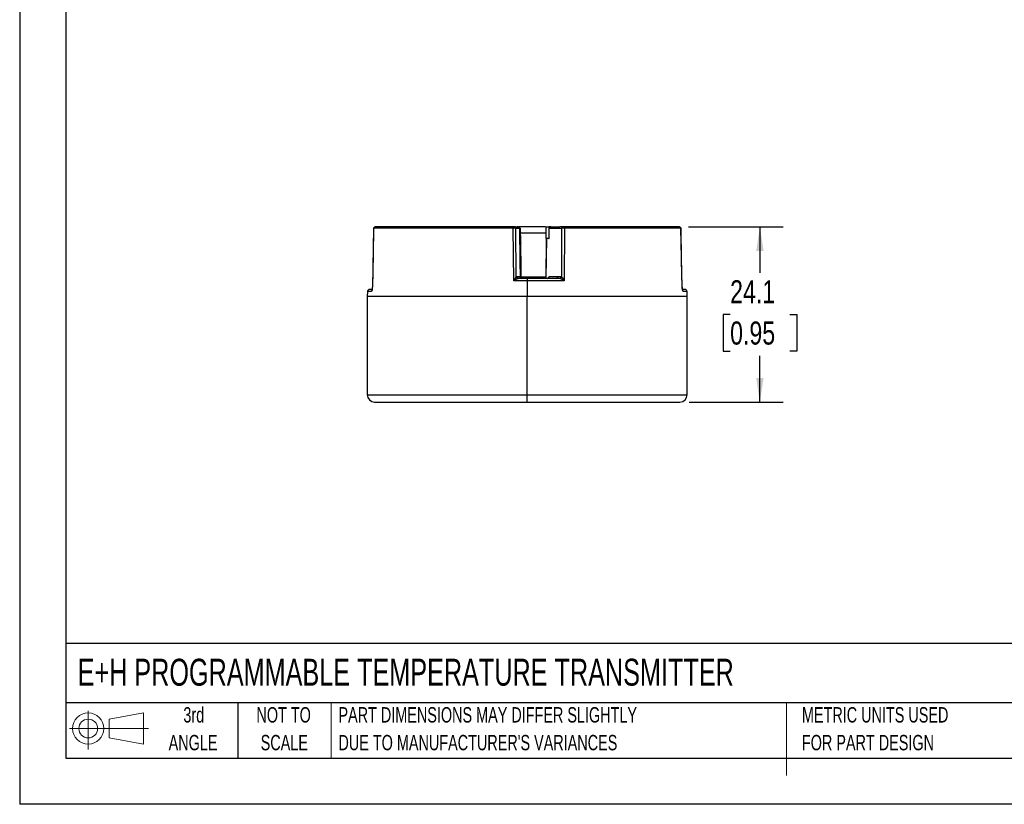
# Model space of a CAD drawing. Header units: millimetres. Extents: x 0 to 279, y 0 to 216.
# Tile 1 of 12: x 0 to 135, y 0 to 108. Entities that reach past the tile are written whole.
import ezdxf

# ---------------------------------------------------------------- set-up
doc = ezdxf.new("R2010")
doc.units = ezdxf.units.MM
doc.linetypes.add('CENTERX2', pattern=[20.32, 12.7, -2.54, 2.54, -2.54])
doc.layers.add('DIMENSIONS', color=140, linetype='Continuous', lineweight=25)
doc.layers.add('TEXT', color=140, linetype='Continuous', lineweight=25)
doc.layers.add('SLD-DEFPOINTS', color=7, linetype='Continuous')
doc.styles.add('SLDTEXTSTYLE0', font='TXT', dxfattribs={"width": 0.7})
doc.styles.add('SLDTEXTSTYLE2', font='TXT', dxfattribs={"width": 0.75})
doc.dimstyles.new('SLDDIMSTYLE0', dxfattribs={"dimtxt": 3.175, "dimasz": 3.302, "dimexe": 0, "dimexo": 0.0625, "dimgap": 0.79375, "dimtad": 0, "dimtih": 1, "dimtoh": 1, "dimdec": 1, "dimrnd": 1e-09, "dimzin": 12, "dimdsep": 46, "dimtxsty": 'SLDTEXTSTYLE2', "dimsah": 1, "dimcen": 0.09, "dimadec": 0, "dimazin": 3, "dimtfac": 1, "dimtdec": 1, "dimtofl": 0, "dimtmove": 0, "dimatfit": 3, "dimfxl": 0, "dimfrac": 2, "dimtolj": 1, "dimtzin": 12, "dimarcsym": 0})

# ---------------------------------------------------------------- blocks, each defined once
blk = doc.blocks.new('Block11')
at = {"color": 7, "linetype": 'Continuous', "lineweight": 18}
for p, q in [((2.59, 5.31), (2.59, 0)), ((5.48, 4.17), (10.18, 5.03)), ((5.48, 1.6), (5.48, 4.17)), ((10.18, 5.03), (10.18, 0.73)), ((0, 2.88), (10.87, 2.88)), ((5.48, 1.6), (10.18, 0.73))]:
    blk.add_line(p, q, dxfattribs=at)
for radius in [2.15, 1.29]:
    blk.add_circle((2.59, 2.88), radius, dxfattribs=at)
blk = doc.blocks.new('Block12')
at = {"layer": 'SLD-DEFPOINTS'}
blk.add_blockref('Block11', (0, 0), dxfattribs=at)
blk = doc.blocks.new('SW_NOTE_0_2')
at = {"layer": 'TEXT', "color": 0, "linetype": 'CENTERX2', "lineweight": 18, "char_height": 2.1167, "attachment_point": 1, "style": 'SLDTEXTSTYLE0'}
for s, insert in [('PART DIMENSIONS MAY DIFFER SLIGHTLY', (0, 2.73)), ("DUE TO MANUFACTURER'S VARIANCES", (0, -1.09))]:
    blk.add_mtext(s, dxfattribs=dict(at, insert=insert))
blk = doc.blocks.new('SW_NOTE_0_3')
at = {"layer": 'TEXT', "color": 0, "linetype": 'CENTERX2', "lineweight": 18, "char_height": 2.117, "attachment_point": 2, "style": 'SLDTEXTSTYLE0'}
for s, insert in [('NOT TO', (5.26, 2.73)), ('SCALE', (5.35, -1.09))]:
    blk.add_mtext(s, dxfattribs=dict(at, insert=insert))
blk = doc.blocks.new('SW_NOTE_0_4')
at = {"layer": 'TEXT', "color": 0, "linetype": 'CENTERX2', "lineweight": 18, "char_height": 2.117, "attachment_point": 2, "style": 'SLDTEXTSTYLE0'}
for s, insert in [('3rd', (2.32, 2.73)), ('ANGLE', (2.22, -1.09))]:
    blk.add_mtext(s, dxfattribs=dict(at, insert=insert))
blk = doc.blocks.new('SW_NOTE_0_5')
at = {"layer": 'TEXT', "color": 0, "linetype": 'CENTERX2', "lineweight": 18, "char_height": 2.1167, "attachment_point": 1, "style": 'SLDTEXTSTYLE0'}
for s, insert in [('METRIC UNITS USED', (0, 2.73)), ('FOR PART DESIGN', (0, -1.09))]:
    blk.add_mtext(s, dxfattribs=dict(at, insert=insert))
blk = doc.blocks.new('_D')
at = {"layer": 'DIMENSIONS'}
for p, q in [((91.98, 79.45), (105, 79.45)), ((101.82, 79.45), (101.82, 73.11)), ((97.72, 67.37), (96.75, 67.37)), ((96.75, 67.37), (96.75, 62.33)), ((105.93, 67.37), (106.89, 67.37)), ((106.89, 67.37), (106.89, 62.33)), ((96.75, 62.33), (97.72, 62.33)), ((106.89, 62.33), (105.93, 62.33)), ((101.82, 55.35), (101.82, 61.69)), ((92.09, 55.35), (105, 55.35))]:
    blk.add_line(p, q, dxfattribs=at)
for points in [[(101.82, 79.45), (101.31, 76.15), (102.33, 76.15)], [(101.82, 55.35), (102.33, 58.65), (101.31, 58.65)]]:
    blk.add_solid(points, dxfattribs=at)
at = {"layer": 'DIMENSIONS', "char_height": 3.175, "attachment_point": 1, "style": 'SLDTEXTSTYLE2'}
for s, insert in [('24.1', (97.72, 72.11)), ('0.95', (97.72, 66.43))]:
    blk.add_mtext(s, dxfattribs=dict(at, insert=insert))

msp = doc.modelspace()

# ---------------------------------------------------------------- linework, layer by layer
at = {"color": 7, "linetype": 'Continuous'}
for p in [(0, 215.9), (279.4, 0)]:
    msp.add_line(p, (0, 0), dxfattribs=at)
for p, q in [((48.68, 79.25), (48.53, 71.17)), ((48.91, 79.45), (48.67, 79.26)), ((48.67, 79.26), (48.69, 79.27)), ((48.68, 79.25), (48.67, 79.26)), ((48.73, 79.25), (48.68, 79.25)), ((48.93, 79.45), (48.73, 79.25)), ((48.73, 79.25), (48.93, 79.45)), ((48.73, 79.25), (48.73, 79.25)), ((67.71, 79.25), (48.73, 79.25)), ((48.93, 79.45), (48.91, 79.45)), ((48.93, 79.45), (48.93, 79.45)), ((67.71, 79.25), (67.74, 79.45)), ((67.9, 79.25), (67.71, 79.25)), ((67.99, 79.26), (67.81, 79.45)), ((68.05, 79.45), (67.81, 79.45)), ((67.9, 79.25), (67.99, 79.26)), ((67.96, 72.04), (67.9, 79.25)), ((68.23, 79.26), (68.05, 79.45)), ((68.19, 79.45), (68.05, 79.45)), ((68.19, 79.45), (68.43, 79.45)), ((68.25, 79.25), (68.23, 79.26)), ((68.3, 72.57), (68.25, 79.25)), ((68.25, 79.25), (68.63, 79.25)), ((68.43, 79.45), (68.63, 79.25)), ((68.61, 79.45), (68.43, 79.45)), ((68.81, 79.25), (68.61, 79.45)), ((68.61, 79.45), (68.61, 79.44)), ((68.61, 79.45), (68.8, 79.45)), ((68.63, 79.25), (68.63, 79.25)), ((68.63, 79.25), (68.82, 79.25)), ((72.34, 79.45), (68.71, 79.45)), ((68.81, 79.24), (68.82, 79.25)), ((68.82, 79.25), (68.88, 72.46)), ((68.87, 77.29), (68.83, 79.25)), ((68.83, 79.25), (68.87, 77.31)), ((72.38, 78.6), (68.84, 78.6)), ((72.38, 79.45), (72.38, 77.85)), ((72.4, 77.85), (72.4, 79.45)), ((72.4, 79.45), (72.78, 79.45)), ((72.78, 79.45), (72.78, 77.85)), ((72.85, 79.45), (72.78, 79.45)), ((72.84, 77.85), (72.85, 79.45)), ((72.85, 79.45), (72.87, 79.45)), ((72.87, 79.45), (72.86, 79.25)), ((72.86, 79.25), (73.06, 79.45)), ((72.86, 79.25), (73.36, 79.25)), ((73.06, 79.45), (72.87, 79.45)), ((73.06, 79.45), (73.56, 79.45)), ((73.36, 79.25), (74.1, 79.25)), ((73.56, 79.45), (74.3, 79.45)), ((74.1, 79.25), (74.55, 79.25)), ((74.72, 79.45), (74.3, 79.45)), ((74.55, 79.25), (74.52, 72.57)), ((74.58, 79.26), (74.55, 79.25)), ((74.72, 79.45), (74.58, 79.26)), ((74.99, 79.45), (74.72, 79.45)), ((74.99, 79.45), (74.85, 79.26)), ((74.93, 79.25), (74.85, 79.26)), ((74.93, 79.25), (74.9, 72.04)), ((75.11, 79.25), (74.93, 79.25)), ((75.06, 79.45), (74.99, 79.45)), ((75.11, 79.25), (75.06, 79.45)), ((75.07, 79.45), (75.06, 79.45)), ((75.07, 79.45), (75.12, 79.25)), ((90.71, 79.45), (75.07, 79.45)), ((75.12, 79.25), (75.11, 79.25)), ((90.91, 79.25), (75.12, 79.25)), ((78.63, 79.45), (78.63, 79.45)), ((90.91, 79.25), (90.71, 79.45)), ((90.71, 79.45), (90.91, 79.25)), ((90.71, 79.45), (90.71, 79.45)), ((90.73, 79.45), (90.71, 79.45)), ((90.97, 79.26), (90.73, 79.45)), ((90.91, 79.25), (90.91, 79.25)), ((90.96, 79.25), (90.91, 79.25)), ((90.96, 79.25), (90.97, 79.26)), ((91.11, 71.17), (90.96, 79.25)), ((68.86, 74.83), (68.84, 77.2)), ((68.93, 77.25), (68.87, 77.8)), ((68.88, 77.76), (68.88, 77.75)), ((68.93, 77.24), (68.88, 77.75)), ((72.46, 77.85), (72.39, 72.35)), ((72.78, 77.85), (72.4, 77.85)), ((72.42, 72.35), (72.48, 77.85)), ((72.78, 77.85), (72.84, 77.85)), ((68.89, 72.44), (68.86, 74.83)), ((69.82, 72.04), (67.96, 72.04)), ((68.3, 72.57), (68.3, 72.57)), ((68.45, 72.57), (68.3, 72.57)), ((68.85, 72.57), (68.45, 72.57)), ((69.82, 72.35), (68.52, 72.35)), ((68.52, 72.35), (68.52, 72.35)), ((72.39, 72.54), (68.96, 72.54)), ((69.82, 72.35), (69.82, 72.04)), ((74.3, 72.35), (69.82, 72.35)), ((69.82, 72.04), (69.82, 69.85)), ((74.9, 72.04), (69.82, 72.04)), ((74.05, 72.57), (72.81, 72.57)), ((74.52, 72.57), (74.05, 72.57)), ((74.52, 72.57), (74.52, 72.57)), ((47.83, 70.54), (47.82, 69.85)), ((48.37, 70.54), (47.83, 70.54)), ((48.5, 70.85), (48.15, 70.85)), ((91.49, 70.85), (91.14, 70.85)), ((91.81, 70.54), (91.27, 70.54)), ((91.82, 69.85), (91.81, 70.54)), ((47.82, 69.85), (47.82, 56.35)), ((69.82, 69.85), (47.82, 69.85)), ((69.82, 69.85), (47.82, 69.85)), ((91.82, 69.85), (69.82, 69.85)), ((69.82, 56.35), (69.82, 69.85)), ((91.82, 69.85), (69.82, 69.85)), ((91.82, 56.35), (91.82, 69.85)), ((47.82, 56.35), (69.82, 56.35)), ((69.82, 55.35), (69.82, 56.35)), ((69.82, 56.35), (91.82, 56.35)), ((48.82, 55.35), (69.82, 55.35)), ((69.82, 55.35), (90.82, 55.35))]:
    msp.add_line(p, q)
at = {"color": 140, "linetype": 'Continuous', "lineweight": 18}
for p, q in [((42.84, 13.97), (42.84, 6.35)), ((105.48, 13.97), (105.48, 6.35)), ((105.48, 11.59), (105.48, 3.97))]:
    msp.add_line(p, q, dxfattribs=at)
at = {"flags": 128}
for points in [[(48.67, 79.26), (48.61, 75.64), (48.52, 71.17)], [(48.67, 79.26), (48.61, 75.64), (48.52, 71.17)], [(48.9, 79.45), (48.81, 79.38), (48.68, 79.27)], [(48.9, 79.45), (48.81, 79.38), (48.68, 79.27)], [(67.74, 79.45), (66.73, 79.45), (65.74, 79.45), (64.75, 79.45), (63.78, 79.45), (62.82, 79.45), (61.87, 79.45), (60.94, 79.45), (60.04, 79.45), (59.15, 79.45), (58.28, 79.45), (57.44, 79.45), (56.63, 79.45), (55.84, 79.45), (55.09, 79.45), (54.37, 79.45), (53.68, 79.45), (53.03, 79.45), (52.41, 79.45), (51.83, 79.45), (51.29, 79.45), (50.79, 79.45), (50.33, 79.45), (49.91, 79.45), (49.54, 79.45), (49.21, 79.45), (48.93, 79.45)], [(67.81, 79.45), (67.8, 79.45), (67.79, 79.45), (67.78, 79.45), (67.77, 79.45), (67.76, 79.45), (67.75, 79.45), (67.74, 79.45), (67.74, 79.45)], [(68.82, 79.25), (68.8, 79.26), (68.71, 79.35), (68.61, 79.45)], [(68.88, 72.46), (68.86, 74.78), (68.81, 79.24)], [(90.96, 79.27), (90.85, 79.36), (90.74, 79.45)], [(90.96, 79.27), (90.85, 79.36), (90.74, 79.45)], [(90.96, 79.27), (90.96, 79.27), (90.97, 79.26)], [(91.12, 71.17), (91.05, 74.86), (90.97, 79.26)], [(91.12, 71.17), (91.05, 74.86), (90.97, 79.26)], [(68.84, 77.2), (68.84, 77.22), (68.85, 77.23), (68.86, 77.26), (68.86, 77.26), (68.86, 77.26), (68.86, 77.26), (68.86, 77.27), (68.87, 77.31)], [(68.87, 77.81), (68.86, 77.83), (68.86, 77.83)], [(68.86, 77.82), (68.87, 77.79), (68.88, 77.75)], [(68.87, 77.31), (68.88, 77.26), (68.89, 77.2)], [(68.93, 77.25), (68.94, 77.23), (68.94, 77.2)], [(68.97, 72.38), (68.96, 73.7), (68.93, 77.2)], [(68.93, 77.2), (68.94, 77.2), (68.94, 77.2)], [(68.86, 72.48), (68.86, 72.54), (68.85, 72.57)], [(48.53, 71.17), (48.52, 71.17), (48.52, 71.17)], [(91.11, 71.17), (91.12, 71.17), (91.12, 71.17)], [(91.16, 70.72), (91.21, 70.59), (91.27, 70.54)]]:
    msp.add_lwpolyline(points, dxfattribs=at)
for centre, radius, start, end in [((68.11, 78.94), 0.338, 68.9943, 110.7856), ((74.71, 78.91), 0.38, 69.3315, 110.8657), ((68.83, 71.97), 5.23, 89.2786, 89.8117), ((68.73, 77.76), 0.147, 0.9001, 21.5273), ((68.79, 77.21), 0.152, 15.3465, 58.492), ((68.9, 76.53), 0.67, 86.7554, 90.4051), ((71.21, 70.34), 3.67, 142.556, 152.4291), ((70.66, 67.83), 5, 115.4243, 122.7754), ((68.52, 72.57), 0.222, 180.4029, 269.885), ((68.52, 72.57), 0.222, 180.4294, 269.9309), ((68.67, 72.57), 0.222, 180.4294, 269.9309), ((69.07, 72.57), 0.222, 180.4294, 269.9309), ((72.59, 72.57), 0.22, 270.6875, 0.1871), ((72.94, 72.41), 0.206, 130.548, 181.01), ((73.83, 72.57), 0.22, 270.6874, 0.187), ((74.3, 72.57), 0.219, 270.8235, 0.2996), ((74.3, 72.57), 0.22, 270.6874, 0.187), ((73.24, 69.61), 2.94, 55.781, 68.9102), ((73.48, 71.43), 1.55, 23.2778, 47.6905), ((48.15, 70.53), 0.317, 90, 178.9998), ((47.73, 71.04), 0.817, 322.1436, 9.1106), ((48.69, 70.53), 0.32, 129.7648, 179.233), ((47.3, 71.09), 1.22, 348.1807, 3.7445), ((91.91, 71.04), 0.816, 170.8633, 217.8825), ((95.4, 71.29), 4.28, 181.5833, 185.8077), ((90.95, 70.53), 0.32, 0.7669, 50.2477), ((91.49, 70.53), 0.317, 1.0002, 90), ((48.82, 56.35), 1, 180, 270), ((90.82, 56.35), 1, 270, 0)]:
    msp.add_arc(centre, radius, start, end)
at = {"layer": 'TEXT'}
for p, q in [((6.35, 209.55), (6.35, 6.35)), ((273.05, 22.13), (6.35, 22.13)), ((273.05, 13.97), (6.35, 13.97)), ((30, 13.97), (30, 6.35)), ((6.35, 6.35), (273.05, 6.35))]:
    msp.add_line(p, q, dxfattribs=at)

# ---------------------------------------------------------------- block references
at = {"layer": 'SLD-DEFPOINTS'}
msp.add_blockref('Block12', (6.84, 7.55), dxfattribs=at)
at = {"layer": 'TEXT', "linetype": 'CENTERX2', "lineweight": 18}
for name, p in [('SW_NOTE_0_4', (21.63, 10.64)), ('SW_NOTE_0_3', (31.05, 10.64)), ('SW_NOTE_0_2', (43.85, 10.64)), ('SW_NOTE_0_5', (107.6, 10.64))]:
    msp.add_blockref(name, p, dxfattribs=at)

# ---------------------------------------------------------------- texts
at = {"layer": 'TEXT', "linetype": 'CENTERX2', "lineweight": 18, "insert": (7.97, 20.03), "char_height": 3.7042, "attachment_point": 1, "style": 'SLDTEXTSTYLE0'}
msp.add_mtext('E+H PROGRAMMABLE TEMPERATURE TRANSMITTER', dxfattribs=at)

# ---------------------------------------------------------------- dimensions: what is measured, and where the dimension line sits
at = {"layer": 'DIMENSIONS'}
dim = msp.add_linear_dim(base=(101.82, 55.35), p1=(90.71, 79.45), p2=(90.82, 55.35), angle=270, dimstyle='SLDDIMSTYLE0', dxfattribs=at)
dim.commit()
dim.dimension.update_dxf_attribs({"geometry": '_D', "text_midpoint": (101.82, 67.4), "dimtype": 160})

doc.saveas('drawing.dxf')
